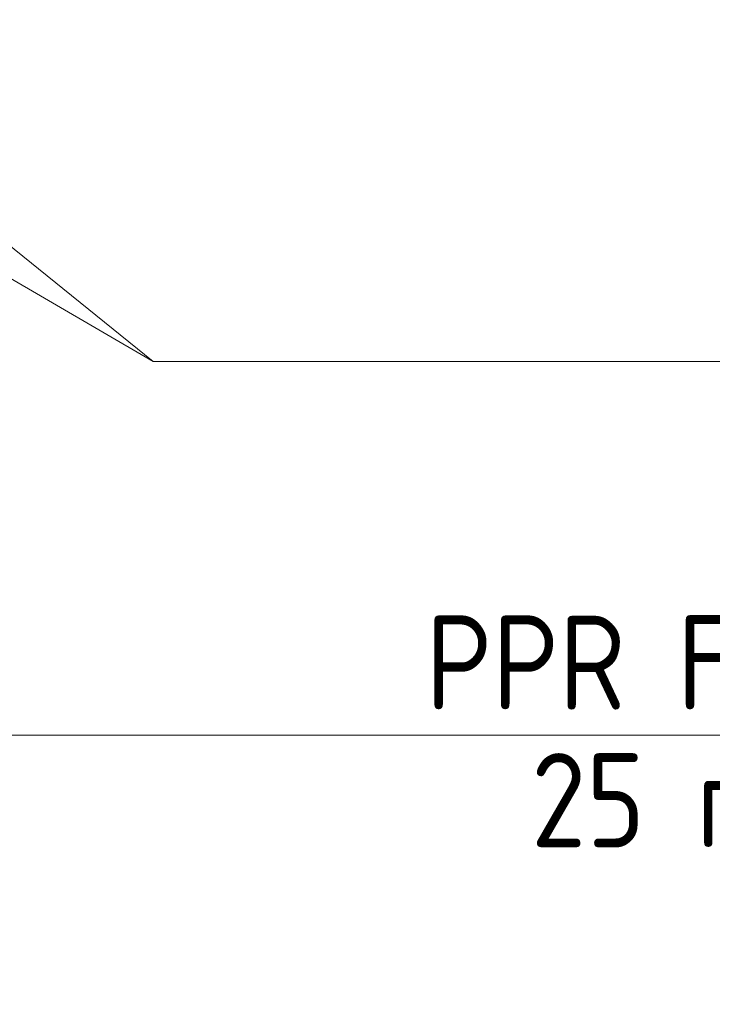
# Model space of a CAD drawing. Header units: millimetres. Extents: x -121 to 39028, y 270 to 28264.
# Tile 37 of 97: x 17646 to 18565, y 16851 to 18158. Entities that reach past the tile are written whole.
import ezdxf

# ---------------------------------------------------------------- set-up
doc = ezdxf.new("R2010")
doc.units = ezdxf.units.MM
doc.layers.add('P-PIPE-____-IDEN', color=2, linetype='Continuous', lineweight=20)
doc.styles.add('GOST Common_1', font='GOST_Common.ttf', dxfattribs={"width": 0.9, "height": 125})

# ---------------------------------------------------------------- blocks, each defined once
blk = doc.blocks.new('ADSK_M_Арматура трубопроводов - ADSK_Наименование_Диаметр условный_30-1610245-3D Water Left')
at = {"layer": 'P-PIPE-____-IDEN'}
blk.add_line((-18668.6, 17371.3), (-17168.6, 17371.3), dxfattribs=at)

msp = doc.modelspace()

# ---------------------------------------------------------------- linework, layer by layer
at = {"layer": 'P-PIPE-____-IDEN'}
for p, q in [((17259.5, 18158), (17822.8, 17704.4)), ((17272.4, 18024.2), (17822.8, 17704.4)), ((17822.8, 17704.4), (18290.5, 17704.4)), ((17822.8, 17704.4), (18290.5, 17704.4)), ((17620.9, 17208.4), (17780.3, 17208.4))]:
    msp.add_line(p, q, dxfattribs=at)

# ---------------------------------------------------------------- block references
for p in [(36959.1, 333.2), (36448.9, -162.8)]:
    msp.add_blockref('ADSK_M_Арматура трубопроводов - ADSK_Наименование_Диаметр условный_30-1610245-3D Water Left', p, dxfattribs=at)

# ---------------------------------------------------------------- texts
at = {"layer": 'P-PIPE-____-IDEN', "lineweight": 9, "char_height": 125, "attachment_point": 1, "style": 'GOST Common_1'}
for s, insert, width in [('PPR Filter', (18184.4, 17367.4), 826.139), ('25 mm', (18324.3, 17184.6), 487.025)]:
    msp.add_mtext(s, dxfattribs=dict(at, insert=insert, width=width))

doc.saveas('drawing.dxf')
